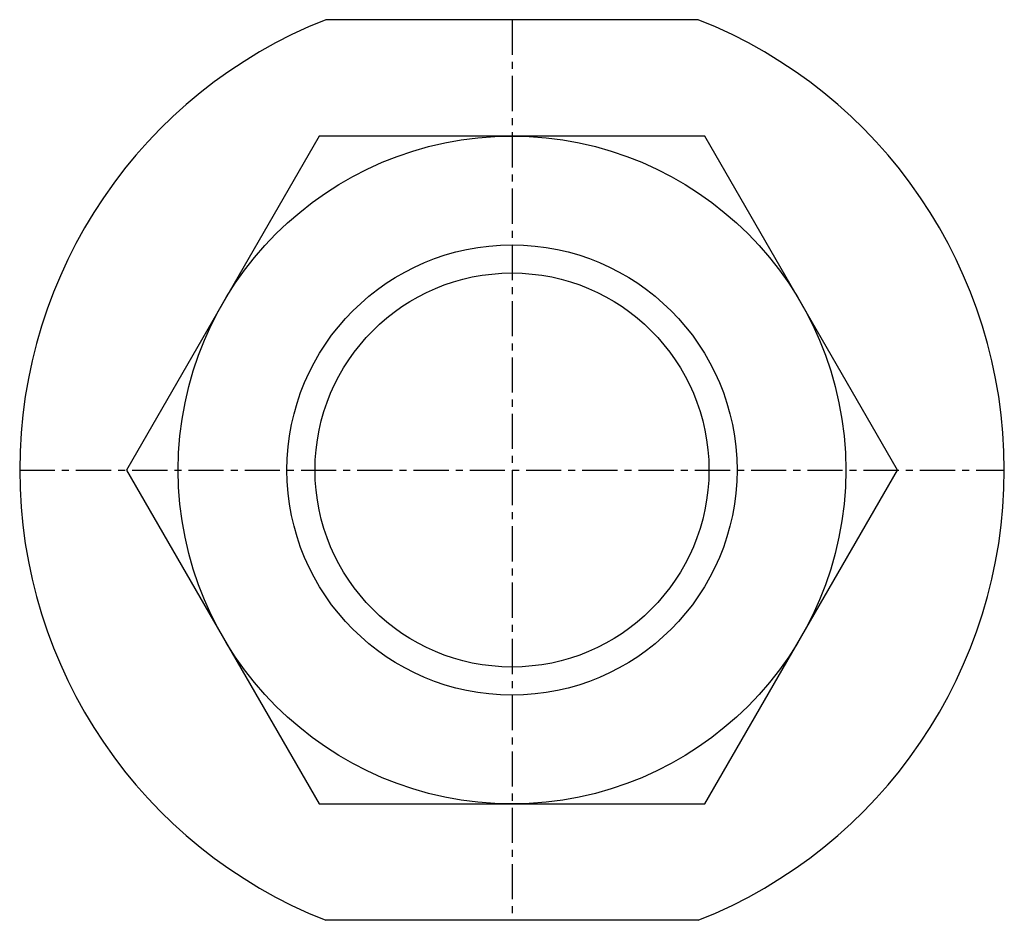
# Model space of a CAD drawing. Extents: x 132.5 to 167.5, y 164 to 196.
import ezdxf

# ---------------------------------------------------------------- set-up
doc = ezdxf.new("R2010")
doc.units = 0
doc.linetypes.add('CENTER', pattern=[2, 1.25, -0.25, 0.25, -0.25])
doc.layers.get('0').update_dxf_attribs({"linetype": 'CONTINUOUS'})
doc.layers.add('BRAUER-1', color=1, linetype='CENTER')

msp = doc.modelspace()

# ---------------------------------------------------------------- linework, layer by layer
for p, q in [((156.618897, 195.999999), (143.381086, 196.000002)), ((143.149991, 191.864548), (136.299991, 180)), ((156.849992, 191.864548), (143.149991, 191.864548)), ((163.699991, 179.999999), (156.849992, 191.864548)), ((136.299991, 180), (143.149991, 168.135452)), ((156.849991, 168.135452), (163.699991, 179.999999)), ((143.149991, 168.135452), (156.849991, 168.135452)), ((156.618902, 164.000001), (143.381079, 163.999999))]:
    msp.add_line(p, q)
for radius in [11.864548, 8, 7]:
    msp.add_circle((149.999991, 180), radius)
for centre, radius, start, end in [((149.704064, 179.999999), 17.204073, 111.563232, 248.436733), ((150.295918, 179.999999), 17.20407, 291.563266, 68.436751)]:
    msp.add_arc(centre, radius, start, end)
at = {"layer": 'BRAUER-1'}
for p, q in [((150.000001, 196), (149.999999, 164)), ((132.499991, 180), (167.499988, 180))]:
    msp.add_line(p, q, dxfattribs=at)

doc.saveas('drawing.dxf')
